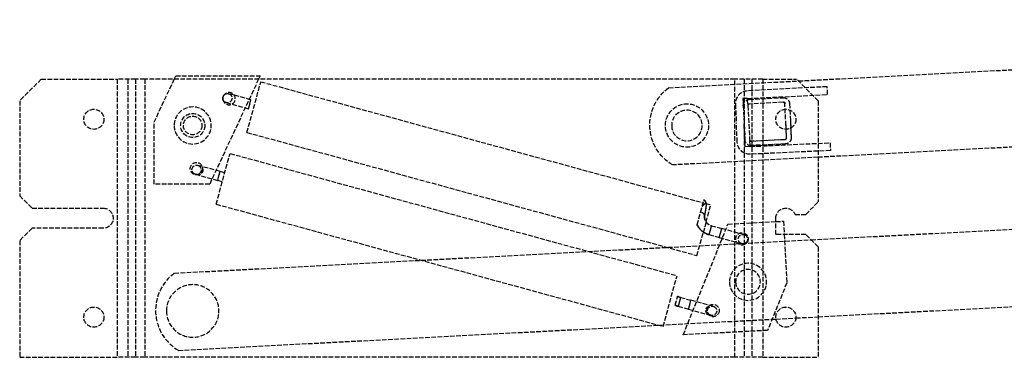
# Model space of a CAD drawing. Header units: millimetres. Extents: x -637 to 0, y -116 to 0.
# Tile 1 of 2: x -637 to -319, y -116 to -7. Entities that reach past the tile are written whole.
import ezdxf

# ---------------------------------------------------------------- set-up
doc = ezdxf.new("R2010")
doc.units = ezdxf.units.MM
doc.header["$LTSCALE"] = 10
doc.linetypes.add('ALLCAD_Strich', pattern=[0.2, 0.15, -0.05])
doc.layers.add('BESCH_KONT_sich_schn_seit_2d', color=160, linetype='Continuous')

msp = doc.modelspace()

# ---------------------------------------------------------------- linework, layer by layer
at = {"layer": 'BESCH_KONT_sich_schn_seit_2d', "linetype": 'ALLCAD_Strich', "extrusion": (-1.09476e-47, 1, -2.22045e-16)}
for p, q in [((-385.33, -27.05), (-7.35, -7.24)), ((-587.4, -26.46), (-586.92, -25.43)), ((-586.92, -25.43), (-559.6, -25.43)), ((-559.6, -25.43), (-560.08, -26.46)), ((-630.42, -26.46), (-637.42, -33.46)), ((-630.42, -26.46), (-605.92, -26.46)), ((-599.92, -26.46), (-605.92, -26.46)), ((-605.92, -26.46), (-605.92, -116.46)), ((-602.42, -26.46), (-602.42, -116.46)), ((-599.92, -26.46), (-599.92, -116.46)), ((-596.92, -26.46), (-599.92, -26.46)), ((-405.92, -26.46), (-596.92, -26.46)), ((-596.92, -26.46), (-596.92, -116.46)), ((-593.92, -40.43), (-587.4, -26.46)), ((-560.08, -26.46), (-575.92, -60.43)), ((-563.85, -43.72), (-559.37, -27.32)), ((-559.37, -27.32), (-416.17, -66.46)), ((-427.36, -29.25), (-385.33, -27.05)), ((-402.92, -26.46), (-405.92, -26.46)), ((-405.92, -116.46), (-405.92, -26.46)), ((-396.92, -26.46), (-402.92, -26.46)), ((-402.92, -26.46), (-402.92, -116.46)), ((-400.42, -26.46), (-400.42, -116.46)), ((-396.92, -26.46), (-385.92, -26.46)), ((-396.92, -26.46), (-396.92, -116.46)), ((-378.92, -33.46), (-385.92, -26.46)), ((-562.56, -33.15), (-569.8, -31.17)), ((-376.02, -28.91), (-401.88, -30.27)), ((-401.75, -32.77), (-375.89, -31.41)), ((-375.89, -31.41), (-376.02, -28.91)), ((-637.42, -33.46), (-637.42, -64.21)), ((-570.59, -34.07), (-563.36, -36.04)), ((-563.36, -36.04), (-562.96, -34.6)), ((-562.96, -34.6), (-562.56, -33.15)), ((-405.76, -34.58), (-405.44, -40.72)), ((-403.35, -32.77), (-403.23, -35.15)), ((-401.85, -32.77), (-403.35, -32.77)), ((-401.76, -34.57), (-401.83, -33.13)), ((-401.76, -34.57), (-401.26, -34.54)), ((-401.33, -33.04), (-390.35, -32.47)), ((-401.33, -33.04), (-390.35, -32.47)), ((-390.27, -33.97), (-401.26, -34.54)), ((-390.27, -33.97), (-401.26, -34.54)), ((-390.27, -33.97), (-389.77, -33.94)), ((-389.77, -33.94), (-389.75, -34.44)), ((-389.17, -45.43), (-389.75, -34.44)), ((-389.17, -45.43), (-389.75, -34.44)), ((-388.25, -34.36), (-387.67, -45.35)), ((-388.25, -34.36), (-387.67, -45.35)), ((-6.05, -32.21), (-378.92, -51.75)), ((-378.92, -33.46), (-378.92, -66.21)), ((-403.23, -35.15), (-402.65, -46.13)), ((-403.23, -35.15), (-402.65, -46.13)), ((-401.73, -35.07), (-401.15, -46.05)), ((-401.73, -35.07), (-401.15, -46.05)), ((-593.92, -60.43), (-593.92, -40.43)), ((-405.15, -46.86), (-405.44, -40.72)), ((-402.58, -48.42), (-402.94, -40.6)), ((-389.18, -45.92), (-389.46, -39.93)), ((-387.96, -39.85), (-387.7, -45.35)), ((-563.85, -43.72), (-418.19, -83.53)), ((-401.17, -46.48), (-389.18, -45.92)), ((-401.17, -46.48), (-401.1, -47.91)), ((-400.98, -48.27), (-375.11, -47.06)), ((-400.63, -46.53), (-389.64, -45.95)), ((-400.63, -46.53), (-389.64, -45.95)), ((-389.61, -47.44), (-400.6, -47.95)), ((-400.55, -48.02), (-389.56, -47.45)), ((-400.55, -48.02), (-389.56, -47.45)), ((-375.11, -47.06), (-374.99, -49.56)), ((-573.82, -66.91), (-569.33, -50.51)), ((-569.33, -50.51), (-424.64, -90.06)), ((-401.08, -48.27), (-402.58, -48.42)), ((-374.99, -49.56), (-400.87, -50.77)), ((-378.92, -51.75), (-426.05, -54.22)), ((-580.56, -57.26), (-573.32, -59.24)), ((-572.53, -56.34), (-579.77, -54.37)), ((-572.93, -57.79), (-572.53, -56.34)), ((-571.04, -56.75), (-572.53, -56.34)), ((-575.92, -60.43), (-593.92, -60.43)), ((-573.32, -59.24), (-572.93, -57.79)), ((-571.83, -59.65), (-573.32, -59.24)), ((-637.42, -64.21), (-633.42, -68.21)), ((-573.82, -66.91), (-429.12, -106.46)), ((-415.38, -66.67), (-413.71, -67.13)), ((-382.92, -70.21), (-378.92, -66.21)), ((-633.42, -68.21), (-610.42, -68.21)), ((-415.25, -72.77), (-413.71, -67.13)), ((-381.18, -78.45), (-167.35, -67.24)), ((-408.15, -73.38), (-392.67, -72.57)), ((-392.67, -76.71), (-392.67, -71.46)), ((-392.67, -72.57), (-390.18, -72.44)), ((-390.18, -72.44), (-389.95, -76.71)), ((-386.42, -70.21), (-382.92, -70.21)), ((-633.42, -74.71), (-637.42, -78.71)), ((-610.42, -74.71), (-633.42, -74.71)), ((-422.62, -109.19), (-408.15, -73.38)), ((-418.19, -83.53), (-416.12, -75.94)), ((-413.53, -73.88), (-410.15, -74.81)), ((-410.95, -77.7), (-410.55, -76.25)), ((-410.55, -76.25), (-410.15, -74.81)), ((-402.92, -76.78), (-410.15, -74.81)), ((-637.42, -78.71), (-637.42, -116.46)), ((-587.36, -89.25), (-381.18, -78.45)), ((-414.32, -76.78), (-410.95, -77.7)), ((-410.95, -77.7), (-403.71, -79.68)), ((-382.92, -76.71), (-392.67, -76.71)), ((-389.95, -76.71), (-389.13, -92.41)), ((-378.92, -80.71), (-382.92, -76.71)), ((-378.92, -80.71), (-378.92, -116.46)), ((-429.12, -106.46), (-424.64, -90.06)), ((-389.13, -92.41), (-395.34, -107.76)), ((-378.92, -103.36), (-166.05, -92.21)), ((-423.5, -97.08), (-420.12, -98)), ((-420.52, -99.45), (-420.12, -98)), ((-412.89, -99.98), (-420.12, -98)), ((-424.29, -99.97), (-420.91, -100.89)), ((-420.91, -100.89), (-420.52, -99.45)), ((-420.91, -100.89), (-413.68, -102.87)), ((-586.05, -114.22), (-392.61, -104.08)), ((-392.61, -104.08), (-386.18, -103.74)), ((-386.18, -103.74), (-378.92, -103.36)), ((-395.34, -107.76), (-422.62, -109.19)), ((-637.42, -116.46), (-605.92, -116.46)), ((-599.92, -116.46), (-605.92, -116.46)), ((-596.92, -116.46), (-599.92, -116.46)), ((-405.92, -116.46), (-596.92, -116.46)), ((-402.92, -116.46), (-405.92, -116.46)), ((-396.92, -116.46), (-402.92, -116.46)), ((-396.92, -116.46), (-378.92, -116.46)), ((-378.92, -116.45), (-378.92, -116.45)), ((-378.92, -116.45), (-378.92, -116.45)), ((-378.92, -116.45), (-378.92, -116.46)), ((-378.92, -116.45), (-378.92, -116.45)), ((-378.92, -116.45), (-378.92, -116.45)), ((-378.92, -116.45), (-378.92, -116.45)), ((-378.92, -116.45), (-378.92, -116.45)), ((-378.92, -116.45), (-378.92, -116.45)), ((-378.92, -116.45), (-378.92, -116.45)), ((-378.92, -116.45), (-378.92, -116.45)), ((-378.92, -116.45), (-378.92, -116.45)), ((-378.92, -116.45), (-378.92, -116.45)), ((-378.92, -116.45), (-378.92, -116.45)), ((-378.92, -116.45), (-378.92, -116.45)), ((-378.92, -116.45), (-378.92, -116.45)), ((-378.92, -116.46), (-378.92, -116.46)), ((-378.92, -116.46), (-378.92, -116.46)), ((-378.92, -116.46), (-378.92, -116.46))]:
    msp.add_line(p, q, dxfattribs=at)
at = {"layer": 'BESCH_KONT_sich_schn_seit_2d', "linetype": 'ALLCAD_Strich'}
for centre, radius in [((-421.42, -41.46), 7), ((-613.42, -39.46), 3.25), ((-581.42, -41.46), 3.9), ((-389.42, -39.46), 3.25), ((-581.42, -41.46), 3), ((-580.21, -55.43), 2), ((-403.61, -78.15), 2), ((-613.42, -103.46), 3.25), ((-412.97, -101.33), 2), ((-389.42, -103.46), 3.25)]:
    msp.add_circle(centre, radius, dxfattribs=at)
at = {"layer": 'BESCH_KONT_sich_schn_seit_2d', "linetype": 'ALLCAD_Strich', "extrusion": (-2.22045e-16, -2.22045e-16, -1)}
for centre, radius in [((581.42, -41.46), 6), ((421.42, -41.46), 4.95), ((401.67, -92.04), 6), ((401.67, -92.04), 4), ((581.42, -101.46), 8.5)]:
    msp.add_circle(centre, radius, dxfattribs=at)
at = {"layer": 'BESCH_KONT_sich_schn_seit_2d', "linetype": 'ALLCAD_Strich'}
for centre, radius, start, end in [((-569.64, -32.77), 2, 186.8068, 142.6205), ((-401.67, -34.36), 4.1, 93, 183), ((-401.23, -35.04), 0.5, 93, 183), ((-401.23, -35.04), 0.5, 93, 183), ((-390.24, -34.47), 0.5, 3, 93), ((-390.24, -34.47), 0.5, 3, 93), ((-400.65, -46.03), 0.5, 183, 273), ((-400.65, -46.03), 0.5, 183, 273), ((-389.67, -45.45), 0.5, 273, 3), ((-389.67, -45.45), 0.5, 273, 3), ((-401.06, -46.67), 1.6, 269.0804, 272.6638), ((-578.43, -101.3), 15, 126.5573, 239.4427)]:
    msp.add_arc(centre, radius, start, end, dxfattribs=at)
at = {"layer": 'BESCH_KONT_sich_schn_seit_2d', "linetype": 'ALLCAD_Strich', "extrusion": (-2.22045e-16, -2.22045e-16, -1)}
for centre, radius, start, end in [((570.19, -32.62), 1.5, 48.753, 105.2864), ((570.19, -32.62), 1.5, 105.2864, 285.2864), ((418.43, -41.3), 15, 300.5573, 53.4427), ((570.19, -32.62), 1.5, 285.2864, 341.8197), ((401.23, -35.04), 2, 357, 87), ((401.23, -35.04), 2, 357, 87), ((401.67, -34.36), 1.6, 83.4167, 87), ((390.24, -34.47), 2, 87, 177), ((390.24, -34.47), 2, 87, 177), ((401.06, -46.67), 4.1, 267.3362, 357.3362), ((400.65, -46.03), 2, 267, 357), ((400.65, -46.03), 2, 267, 357), ((389.7, -45.44), 2, 177.3362, 267.3362), ((389.67, -45.45), 2, 177, 267), ((389.67, -45.45), 2, 177, 267), ((400.69, -45.95), 2, 267.3362, 281.8137), ((580.16, -55.81), 1.5, 285.2864, 105.2864), ((580.16, -55.81), 1.5, 105.2864, 285.2864), ((610.42, -71.46), 3.25, 90, 270), ((389.42, -71.46), 3.25, 0, 157.3801), ((403.32, -78.23), 1.5, 285.2864, 105.2864), ((403.32, -78.23), 1.5, 105.2864, 285.2864), ((413.28, -101.42), 1.5, 285.2864, 105.2864), ((413.28, -101.42), 1.5, 105.2864, 285.2864)]:
    msp.add_arc(centre, radius, start, end, dxfattribs=at)
at = {"layer": 'BESCH_KONT_sich_schn_seit_2d', "linetype": 'ALLCAD_Strich'}
for centre, major_axis, ratio, start_param, end_param in [((-416.79, -66.77), (0.4, 1.45), 0.997589, -1.297058, -0.352152), ((-417.21, -70.31), (1.47, -0.28), 0.528523, -0.043251, 1.535535), ((-417.21, -70.31), (1.47, -0.28), 0.528523, -0.197376, -0.043251)]:
    msp.add_ellipse(centre, major_axis=major_axis, ratio=ratio, start_param=start_param, end_param=end_param, dxfattribs=at)
for points, knots in [([(-571.23, -31.56), (-571.28, -31.6), (-571.33, -31.65), (-571.48, -31.85), (-571.58, -32.05), (-571.63, -32.23), (-571.68, -32.41), (-571.69, -32.63), (-571.66, -32.87), (-571.65, -32.94), (-571.63, -33.01)], [0.8150677, 0.8150677, 0.8150677, 0.8150677, 0.834093, 0.834093, 0.8895983, 0.8895983, 0.8895983, 0.9451297, 0.9451297, 0.9641301, 0.9641301, 0.9641301, 0.9641301]), ([(-571.63, -33.01), (-571.63, -33.01), (-571.63, -33.01), (-571.64, -32.96), (-571.64, -32.89), (-571.65, -32.74), (-571.64, -32.66), (-571.63, -32.49), (-571.61, -32.41), (-571.57, -32.24), (-571.55, -32.15), (-571.49, -31.98), (-571.45, -31.9), (-571.37, -31.76), (-571.33, -31.69), (-571.27, -31.6), (-571.25, -31.58), (-571.23, -31.56)], [0.1947804, 0.1947804, 0.1947804, 0.1947804, 0.1948938, 0.1948938, 0.2356817, 0.2356817, 0.2666641, 0.2666641, 0.2949783, 0.2949783, 0.3236706, 0.3236706, 0.3544999, 0.3544999, 0.3892928, 0.3892928, 0.4121856, 0.4121856, 0.4121856, 0.4121856]), ([(-578.21, -55.54), (-578.19, -55.62), (-578.17, -55.7), (-578.13, -55.96), (-578.14, -56.18), (-578.24, -56.53), (-578.34, -56.72), (-578.57, -57.01), (-578.74, -57.15), (-579.08, -57.33), (-579.31, -57.4), (-579.65, -57.44), (-579.81, -57.43), (-579.96, -57.41)], [0.2458546, 0.2458546, 0.2458546, 0.2458546, 0.2698348, 0.2698348, 0.3239043, 0.3239043, 0.3779738, 0.3779738, 0.43474, 0.43474, 0.4940494, 0.4940494, 0.5364587, 0.5364587, 0.5364587, 0.5364587]), ([(-417.01, -69.54), (-416.96, -69.35), (-416.91, -69.16), (-416.8, -68.79), (-416.76, -68.61), (-416.61, -68.09), (-416.53, -67.77), (-416.29, -66.89), (-416.16, -66.43), (-415.97, -65.73), (-415.92, -65.55), (-415.92, -65.55)], [-9.133115, -9.133115, -9.133115, -9.133115, -8.417278, -8.417278, -7.701463, -7.701463, -6.269597, -6.269597, -3.405009, -3.405009, -0.221841, -0.221841, -0.221841, -0.221841]), ([(-416.5, -67.67), (-416.44, -67.61), (-416.38, -67.54), (-416.04, -67.15), (-415.83, -66.91), (-415.47, -66.64), (-415.35, -66.63), (-415.29, -66.76)], [1.182457, 1.182457, 1.182457, 1.182457, 1.480384, 1.480384, 2.96446, 2.96446, 4.620593, 4.620593, 4.620593, 4.620593]), ([(-415.92, -65.55), (-415.78, -65.65), (-415.65, -65.77), (-415.46, -66.03), (-415.39, -66.17), (-415.3, -66.41), (-415.27, -66.52), (-415.24, -66.74), (-415.23, -66.83), (-415.22, -67.13), (-415.23, -67.3), (-415.29, -67.97), (-415.37, -68.55), (-415.56, -69.67), (-415.65, -70.11), (-415.73, -70.59)], [0, 0, 0, 0, 0.556561, 0.556561, 1.100588, 1.100588, 1.617552, 1.617552, 2.244446, 2.244446, 3.582986, 3.582986, 6.604868, 6.604868, 8.310013, 8.310013, 8.310013, 8.310013]), ([(-415.29, -66.76), (-415.25, -66.85), (-415.24, -66.99), (-415.24, -67.38), (-415.27, -67.64), (-415.31, -67.94)], [0, 0, 0, 0, 1.78806, 1.78806, 3.570932, 3.570932, 3.570932, 3.570932]), ([(-418.12, -73.62), (-418.12, -73.6), (-418.11, -73.57), (-418.09, -73.49), (-418.07, -73.43), (-418.03, -73.26), (-417.99, -73.12), (-417.88, -72.74), (-417.82, -72.49), (-417.64, -71.85), (-417.52, -71.41), (-417.25, -70.41), (-417.12, -69.96), (-417.01, -69.54)], [-7.188668, -7.188668, -7.188668, -7.188668, -6.556993, -6.556993, -5.862976, -5.862976, -4.682772, -4.682772, -3.266363, -3.266363, -1.505044, -1.505044, -0.00008, -0.00008, -0.00008, -0.00008]), ([(-415.31, -67.94), (-415.35, -68.29), (-415.42, -68.7), (-415.59, -69.64), (-415.68, -70.16), (-415.79, -70.74)], [0.00001, 0.00001, 0.00001, 0.00001, 2.029897, 2.029897, 4.082008, 4.082008, 4.082008, 4.082008]), ([(-415.31, -67.94), (-415.31, -67.95), (-415.31, -67.97), (-415.31, -67.98), (-415.31, -67.99), (-415.31, -68), (-415.32, -68.01), (-415.32, -68.04), (-415.32, -68.07), (-415.32, -68.1), (-415.33, -68.12), (-415.33, -68.15), (-415.34, -68.18), (-415.34, -68.19), (-415.34, -68.21), (-415.34, -68.22), (-415.34, -68.24), (-415.35, -68.26), (-415.35, -68.27), (-415.35, -68.31), (-415.36, -68.34), (-415.36, -68.37), (-415.37, -68.4), (-415.37, -68.43), (-415.37, -68.47), (-415.38, -68.47), (-415.38, -68.48), (-415.38, -68.49), (-415.38, -68.51), (-415.39, -68.54), (-415.39, -68.57), (-415.39, -68.6), (-415.4, -68.64), (-415.41, -68.67), (-415.41, -68.71), (-415.42, -68.75), (-415.42, -68.78), (-415.43, -68.82), (-415.43, -68.86), (-415.44, -68.9), (-415.45, -68.93), (-415.45, -68.97), (-415.46, -69.01), (-415.46, -69.04), (-415.47, -69.07), (-415.47, -69.11), (-415.47, -69.11), (-415.48, -69.12), (-415.48, -69.13), (-415.48, -69.17), (-415.49, -69.21), (-415.5, -69.25), (-415.5, -69.29), (-415.51, -69.33), (-415.52, -69.38), (-415.52, -69.4), (-415.53, -69.43), (-415.53, -69.45), (-415.53, -69.47), (-415.54, -69.49), (-415.54, -69.5), (-415.55, -69.55), (-415.56, -69.59), (-415.56, -69.63), (-415.57, -69.68), (-415.58, -69.72), (-415.59, -69.77), (-415.59, -69.79), (-415.59, -69.8), (-415.6, -69.82), (-415.6, -69.85), (-415.61, -69.88), (-415.61, -69.9), (-415.62, -69.95), (-415.63, -70), (-415.64, -70.04), (-415.64, -70.09), (-415.65, -70.14), (-415.66, -70.18), (-415.66, -70.19), (-415.66, -70.2), (-415.67, -70.21), (-415.67, -70.25), (-415.68, -70.29), (-415.69, -70.33), (-415.7, -70.38), (-415.71, -70.43), (-415.71, -70.47), (-415.72, -70.52), (-415.73, -70.57), (-415.74, -70.62)], [0.4548251, 0.4548251, 0.4548251, 0.4548251, 0.4666714, 0.4666714, 0.4666714, 0.4761905, 0.4761905, 0.4761905, 0.5, 0.5, 0.5, 0.5238095, 0.5238095, 0.5238095, 0.5333286, 0.5333286, 0.5333286, 0.547619, 0.547619, 0.547619, 0.5714286, 0.5714286, 0.5714286, 0.5952381, 0.5952381, 0.5952381, 0.5999863, 0.5999863, 0.5999863, 0.6190476, 0.6190476, 0.6190476, 0.6428571, 0.6428571, 0.6428571, 0.6666667, 0.6666667, 0.6666667, 0.6904762, 0.6904762, 0.6904762, 0.7142857, 0.7142857, 0.7142857, 0.7333073, 0.7333073, 0.7333073, 0.7380952, 0.7380952, 0.7380952, 0.7619048, 0.7619048, 0.7619048, 0.7857143, 0.7857143, 0.7857143, 0.7999727, 0.7999727, 0.7999727, 0.8095238, 0.8095238, 0.8095238, 0.8333333, 0.8333333, 0.8333333, 0.8571429, 0.8571429, 0.8571429, 0.8666425, 0.8666425, 0.8666425, 0.8809524, 0.8809524, 0.8809524, 0.9047619, 0.9047619, 0.9047619, 0.9285714, 0.9285714, 0.9285714, 0.9333178, 0.9333178, 0.9333178, 0.952381, 0.952381, 0.952381, 0.9761905, 0.9761905, 0.9761905, 1, 1, 1, 1]), ([(-415.25, -72.77), (-415.25, -72.79), (-415.26, -72.81), (-415.29, -72.92), (-415.32, -73.03), (-415.4, -73.33), (-415.46, -73.52), (-415.57, -73.96), (-415.64, -74.2), (-415.77, -74.67), (-415.83, -74.89), (-415.93, -75.27), (-415.98, -75.44), (-416.05, -75.69), (-416.07, -75.78), (-416.1, -75.9), (-416.11, -75.93), (-416.12, -75.94)], [0.316084, 0.316084, 0.316084, 0.316084, 0.462995, 0.462995, 0.982788, 0.982788, 1.660463, 1.660463, 2.412119, 2.412119, 3.101138, 3.101138, 3.730221, 3.730221, 4.254698, 4.254698, 4.673453, 4.673453, 4.673453, 4.673453]), ([(-415.79, -70.74), (-415.85, -71.03), (-415.84, -71.34), (-415.7, -71.98), (-415.56, -72.31), (-415.33, -72.66), (-415.29, -72.72), (-415.25, -72.77)], [0.000043, 0.000043, 0.000043, 0.000043, 1.038023, 1.038023, 2.135858, 2.135858, 2.344132, 2.344132, 2.344132, 2.344132]), ([(-415.73, -70.59), (-415.76, -70.75), (-415.78, -70.94), (-415.75, -71.35), (-415.71, -71.57), (-415.58, -72.03), (-415.47, -72.27), (-415.2, -72.74), (-415.02, -72.97), (-414.59, -73.37), (-414.33, -73.55), (-413.89, -73.77), (-413.71, -73.83), (-413.53, -73.88)], [0, 0, 0, 0, 0.731619, 0.731619, 1.472905, 1.472905, 2.271101, 2.271101, 3.127058, 3.127058, 4.043436, 4.043436, 4.606204, 4.606204, 4.606204, 4.606204]), ([(-415.74, -70.62), (-415.75, -70.65), (-415.75, -70.67), (-415.75, -70.7), (-415.76, -70.72), (-415.76, -70.75), (-415.76, -70.77), (-415.77, -70.78), (-415.77, -70.79), (-415.77, -70.8), (-415.77, -70.81), (-415.77, -70.83), (-415.77, -70.85), (-415.77, -70.87), (-415.78, -70.9), (-415.78, -70.92), (-415.78, -70.94), (-415.78, -70.96), (-415.78, -70.98), (-415.78, -70.99), (-415.78, -70.99), (-415.78, -71), (-415.78, -71.02), (-415.78, -71.05), (-415.78, -71.08), (-415.78, -71.1), (-415.78, -71.13), (-415.78, -71.15), (-415.78, -71.16), (-415.78, -71.16), (-415.78, -71.17), (-415.77, -71.19), (-415.77, -71.21), (-415.77, -71.23), (-415.77, -71.26), (-415.77, -71.29), (-415.76, -71.31), (-415.76, -71.33), (-415.76, -71.34), (-415.76, -71.35), (-415.76, -71.37), (-415.76, -71.38), (-415.75, -71.39), (-415.75, -71.42), (-415.75, -71.45), (-415.74, -71.47), (-415.74, -71.5), (-415.73, -71.53), (-415.73, -71.55), (-415.72, -71.58), (-415.71, -71.61), (-415.71, -71.63), (-415.7, -71.66), (-415.69, -71.69), (-415.69, -71.72), (-415.69, -71.72), (-415.68, -71.73), (-415.68, -71.74), (-415.68, -71.76), (-415.67, -71.78), (-415.66, -71.8), (-415.66, -71.82), (-415.65, -71.85), (-415.64, -71.88), (-415.63, -71.9), (-415.63, -71.92), (-415.62, -71.94), (-415.62, -71.95), (-415.61, -71.95), (-415.61, -71.96), (-415.6, -71.99), (-415.59, -72.01), (-415.58, -72.04), (-415.57, -72.07), (-415.56, -72.09), (-415.55, -72.12), (-415.54, -72.12), (-415.54, -72.13), (-415.54, -72.13), (-415.53, -72.16), (-415.52, -72.18), (-415.51, -72.2), (-415.5, -72.23), (-415.49, -72.25), (-415.47, -72.28), (-415.46, -72.3), (-415.46, -72.31), (-415.45, -72.33), (-415.44, -72.34), (-415.44, -72.35), (-415.43, -72.36), (-415.42, -72.38), (-415.4, -72.41), (-415.39, -72.43), (-415.37, -72.46), (-415.36, -72.49), (-415.34, -72.51), (-415.34, -72.51), (-415.34, -72.52), (-415.34, -72.52), (-415.32, -72.54), (-415.31, -72.56), (-415.3, -72.59), (-415.28, -72.61), (-415.26, -72.64), (-415.25, -72.66), (-415.24, -72.68), (-415.23, -72.69), (-415.21, -72.7), (-415.21, -72.71), (-415.2, -72.72), (-415.19, -72.73), (-415.18, -72.76), (-415.16, -72.78), (-415.14, -72.81), (-415.12, -72.83), (-415.1, -72.85), (-415.08, -72.88), (-415.08, -72.88), (-415.08, -72.88), (-415.08, -72.88), (-415.06, -72.9), (-415.04, -72.92), (-415.02, -72.94), (-415, -72.97), (-414.98, -72.99), (-414.96, -73.01), (-414.95, -73.03), (-414.94, -73.04), (-414.92, -73.05), (-414.92, -73.06), (-414.91, -73.07), (-414.9, -73.08), (-414.88, -73.1), (-414.86, -73.12), (-414.84, -73.14), (-414.81, -73.16), (-414.79, -73.18), (-414.77, -73.2), (-414.77, -73.21), (-414.76, -73.21), (-414.76, -73.21), (-414.74, -73.23), (-414.72, -73.25), (-414.7, -73.26), (-414.68, -73.28), (-414.66, -73.3), (-414.63, -73.32), (-414.61, -73.33), (-414.6, -73.35), (-414.58, -73.36), (-414.57, -73.37), (-414.57, -73.37), (-414.56, -73.37), (-414.54, -73.39), (-414.51, -73.41), (-414.49, -73.43), (-414.47, -73.44), (-414.44, -73.46), (-414.42, -73.48), (-414.41, -73.48), (-414.4, -73.49), (-414.39, -73.5), (-414.37, -73.51), (-414.36, -73.52), (-414.34, -73.53), (-414.32, -73.54), (-414.29, -73.56), (-414.26, -73.57), (-414.24, -73.59), (-414.21, -73.6), (-414.19, -73.62), (-414.16, -73.63), (-414.13, -73.65), (-414.11, -73.66), (-414.08, -73.67), (-414.06, -73.69), (-414.03, -73.7), (-414.01, -73.71), (-413.99, -73.72), (-413.97, -73.72), (-413.96, -73.73), (-413.96, -73.73), (-413.95, -73.74), (-413.92, -73.75), (-413.89, -73.76), (-413.87, -73.77), (-413.84, -73.78), (-413.81, -73.79), (-413.78, -73.8), (-413.77, -73.81), (-413.76, -73.81), (-413.75, -73.81), (-413.74, -73.82), (-413.72, -73.83), (-413.7, -73.83), (-413.67, -73.84), (-413.64, -73.85), (-413.62, -73.86), (-413.59, -73.87), (-413.56, -73.88), (-413.53, -73.88)], [0.00001, 0.00001, 0.00001, 0.00001, 0.02, 0.02, 0.02, 0.04, 0.04, 0.04, 0.0475519, 0.0475519, 0.0475519, 0.06, 0.06, 0.06, 0.08, 0.08, 0.08, 0.0950545, 0.0950545, 0.0950545, 0.1, 0.1, 0.1, 0.12, 0.12, 0.12, 0.14, 0.14, 0.14, 0.1426682, 0.1426682, 0.1426682, 0.16, 0.16, 0.16, 0.18, 0.18, 0.18, 0.1903921, 0.1903921, 0.1903921, 0.2, 0.2, 0.2, 0.22, 0.22, 0.22, 0.24, 0.24, 0.24, 0.26, 0.26, 0.26, 0.28, 0.28, 0.28, 0.286574, 0.286574, 0.286574, 0.3, 0.3, 0.3, 0.32, 0.32, 0.32, 0.3350308, 0.3350308, 0.3350308, 0.34, 0.34, 0.34, 0.36, 0.36, 0.36, 0.38, 0.38, 0.38, 0.3837503, 0.3837503, 0.3837503, 0.4, 0.4, 0.4, 0.42, 0.42, 0.42, 0.4327766, 0.4327766, 0.4327766, 0.44, 0.44, 0.44, 0.46, 0.46, 0.46, 0.48, 0.48, 0.48, 0.4821796, 0.4821796, 0.4821796, 0.5, 0.5, 0.5, 0.52, 0.52, 0.52, 0.5319897, 0.5319897, 0.5319897, 0.54, 0.54, 0.54, 0.56, 0.56, 0.56, 0.58, 0.58, 0.58, 0.5822437, 0.5822437, 0.5822437, 0.6, 0.6, 0.6, 0.62, 0.62, 0.62, 0.632978, 0.632978, 0.632978, 0.64, 0.64, 0.64, 0.66, 0.66, 0.66, 0.68, 0.68, 0.68, 0.6842162, 0.6842162, 0.6842162, 0.7, 0.7, 0.7, 0.72, 0.72, 0.72, 0.7359661, 0.7359661, 0.7359661, 0.74, 0.74, 0.74, 0.76, 0.76, 0.76, 0.78, 0.78, 0.78, 0.7881869, 0.7881869, 0.7881869, 0.8, 0.8, 0.8, 0.82, 0.82, 0.82, 0.84, 0.84, 0.84, 0.86, 0.86, 0.86, 0.88, 0.88, 0.88, 0.8938127, 0.8938127, 0.8938127, 0.9, 0.9, 0.9, 0.92, 0.92, 0.92, 0.94, 0.94, 0.94, 0.9469809, 0.9469809, 0.9469809, 0.96, 0.96, 0.96, 0.98, 0.98, 0.98, 1, 1, 1, 1]), ([(-416.12, -75.94), (-416.22, -75.87), (-416.31, -75.8), (-417.02, -75.26), (-417.53, -74.68), (-418, -73.9), (-418.07, -73.77), (-418.13, -73.64)], [2.001238, 2.001238, 2.001238, 2.001238, 2.366026, 2.366026, 4.685979, 4.685979, 5.124616, 5.124616, 5.124616, 5.124616]), ([(-414.32, -76.78), (-414.95, -76.61), (-415.56, -76.33), (-416.63, -75.6), (-417.12, -75.14), (-417.75, -74.32), (-417.96, -73.99), (-418.13, -73.64)], [0, 0, 0, 0, 1.950964, 1.950964, 3.900665, 3.900665, 5.068753, 5.068753, 5.068753, 5.068753]), ([(-418.12, -73.62), (-418.1, -73.66), (-418.08, -73.7), (-418.06, -73.75), (-418.04, -73.79), (-418.02, -73.83), (-417.99, -73.87), (-417.97, -73.92), (-417.95, -73.96), (-417.92, -74), (-417.9, -74.04), (-417.87, -74.08), (-417.85, -74.13), (-417.82, -74.17), (-417.8, -74.21), (-417.77, -74.25), (-417.74, -74.29), (-417.71, -74.33), (-417.69, -74.37), (-417.68, -74.38), (-417.68, -74.38), (-417.68, -74.38), (-417.65, -74.42), (-417.63, -74.46), (-417.6, -74.49), (-417.57, -74.53), (-417.54, -74.57), (-417.51, -74.61), (-417.48, -74.65), (-417.45, -74.69), (-417.42, -74.73), (-417.42, -74.74), (-417.41, -74.75), (-417.41, -74.75), (-417.38, -74.79), (-417.35, -74.82), (-417.33, -74.85), (-417.3, -74.89), (-417.26, -74.92), (-417.23, -74.96), (-417.2, -75), (-417.16, -75.04), (-417.13, -75.07), (-417.12, -75.08), (-417.11, -75.09), (-417.1, -75.1), (-417.08, -75.13), (-417.05, -75.16), (-417.03, -75.18), (-416.99, -75.22), (-416.96, -75.25), (-416.92, -75.29), (-416.88, -75.32), (-416.85, -75.36), (-416.81, -75.39), (-416.8, -75.41), (-416.78, -75.42), (-416.77, -75.43), (-416.75, -75.45), (-416.72, -75.47), (-416.7, -75.49), (-416.66, -75.53), (-416.62, -75.56), (-416.58, -75.59), (-416.55, -75.63), (-416.51, -75.66), (-416.47, -75.69), (-416.45, -75.7), (-416.43, -75.72), (-416.41, -75.73), (-416.39, -75.75), (-416.37, -75.77), (-416.35, -75.78), (-416.31, -75.81), (-416.27, -75.84), (-416.23, -75.87), (-416.18, -75.9), (-416.14, -75.93), (-416.1, -75.96), (-416.08, -75.97), (-416.05, -75.99), (-416.03, -76.01), (-416.01, -76.02), (-415.99, -76.03), (-415.97, -76.04), (-415.93, -76.07), (-415.89, -76.1), (-415.85, -76.12), (-415.8, -76.15), (-415.76, -76.17), (-415.72, -76.2), (-415.69, -76.22), (-415.66, -76.23), (-415.63, -76.25), (-415.61, -76.26), (-415.6, -76.26), (-415.58, -76.27), (-415.54, -76.3), (-415.49, -76.32), (-415.45, -76.34), (-415.4, -76.37), (-415.36, -76.39), (-415.31, -76.41), (-415.28, -76.43), (-415.24, -76.44), (-415.21, -76.46), (-415.2, -76.46), (-415.19, -76.47), (-415.18, -76.47), (-415.13, -76.49), (-415.08, -76.51), (-415.04, -76.53), (-414.99, -76.55), (-414.94, -76.57), (-414.9, -76.59), (-414.85, -76.6), (-414.81, -76.62), (-414.77, -76.64), (-414.76, -76.64), (-414.76, -76.64), (-414.75, -76.64), (-414.71, -76.66), (-414.66, -76.67), (-414.61, -76.69), (-414.56, -76.71), (-414.52, -76.72), (-414.47, -76.74), (-414.42, -76.75), (-414.37, -76.76), (-414.32, -76.78)], [0.4607642, 0.4607642, 0.4607642, 0.4607642, 0.4761905, 0.4761905, 0.4761905, 0.4920635, 0.4920635, 0.4920635, 0.5079365, 0.5079365, 0.5079365, 0.5238095, 0.5238095, 0.5238095, 0.5396825, 0.5396825, 0.5396825, 0.5555556, 0.5555556, 0.5555556, 0.5570065, 0.5570065, 0.5570065, 0.5714286, 0.5714286, 0.5714286, 0.5873016, 0.5873016, 0.5873016, 0.6031746, 0.6031746, 0.6031746, 0.6061964, 0.6061964, 0.6061964, 0.6190476, 0.6190476, 0.6190476, 0.6349206, 0.6349206, 0.6349206, 0.6507937, 0.6507937, 0.6507937, 0.655268, 0.655268, 0.655268, 0.6666667, 0.6666667, 0.6666667, 0.6825397, 0.6825397, 0.6825397, 0.6984127, 0.6984127, 0.6984127, 0.7043056, 0.7043056, 0.7043056, 0.7142857, 0.7142857, 0.7142857, 0.7301587, 0.7301587, 0.7301587, 0.7460317, 0.7460317, 0.7460317, 0.7533814, 0.7533814, 0.7533814, 0.7619048, 0.7619048, 0.7619048, 0.7777778, 0.7777778, 0.7777778, 0.7936508, 0.7936508, 0.7936508, 0.8025435, 0.8025435, 0.8025435, 0.8095238, 0.8095238, 0.8095238, 0.8253968, 0.8253968, 0.8253968, 0.8412698, 0.8412698, 0.8412698, 0.8518113, 0.8518113, 0.8518113, 0.8571429, 0.8571429, 0.8571429, 0.8730159, 0.8730159, 0.8730159, 0.8888889, 0.8888889, 0.8888889, 0.9011804, 0.9011804, 0.9011804, 0.9047619, 0.9047619, 0.9047619, 0.9206349, 0.9206349, 0.9206349, 0.9365079, 0.9365079, 0.9365079, 0.9506113, 0.9506113, 0.9506113, 0.952381, 0.952381, 0.952381, 0.968254, 0.968254, 0.968254, 0.984127, 0.984127, 0.984127, 1, 1, 1, 1]), ([(-413.93, -75.33), (-413.93, -75.35), (-413.93, -75.36), (-413.94, -75.38), (-413.94, -75.4), (-413.95, -75.42), (-413.95, -75.43), (-413.96, -75.45), (-413.96, -75.47), (-413.97, -75.48), (-413.97, -75.5), (-413.98, -75.52), (-413.98, -75.54), (-413.99, -75.55), (-413.99, -75.57), (-414, -75.59), (-414, -75.6), (-414.01, -75.62), (-414.01, -75.64), (-414.01, -75.65), (-414.02, -75.67), (-414.02, -75.69), (-414.03, -75.7), (-414.03, -75.72), (-414.04, -75.74), (-414.04, -75.75), (-414.05, -75.77), (-414.05, -75.79), (-414.05, -75.8), (-414.06, -75.82), (-414.06, -75.84), (-414.07, -75.85), (-414.07, -75.87), (-414.08, -75.88), (-414.08, -75.9), (-414.09, -75.92), (-414.09, -75.93), (-414.09, -75.95), (-414.1, -75.96), (-414.1, -75.98), (-414.11, -75.99), (-414.11, -76.01), (-414.12, -76.02), (-414.12, -76.04), (-414.12, -76.05), (-414.13, -76.07), (-414.13, -76.08), (-414.14, -76.1), (-414.14, -76.11), (-414.14, -76.13), (-414.15, -76.14), (-414.15, -76.16), (-414.15, -76.17), (-414.16, -76.18), (-414.16, -76.2), (-414.17, -76.21), (-414.17, -76.22), (-414.17, -76.24), (-414.18, -76.25), (-414.18, -76.26), (-414.18, -76.28), (-414.19, -76.29), (-414.19, -76.3), (-414.2, -76.32), (-414.2, -76.33), (-414.2, -76.34), (-414.21, -76.35), (-414.21, -76.37), (-414.21, -76.38), (-414.22, -76.39), (-414.22, -76.4), (-414.22, -76.41), (-414.22, -76.42), (-414.23, -76.43), (-414.23, -76.45), (-414.23, -76.46), (-414.24, -76.47), (-414.24, -76.48), (-414.24, -76.49), (-414.24, -76.5), (-414.25, -76.51), (-414.25, -76.52), (-414.25, -76.53), (-414.26, -76.54), (-414.26, -76.55), (-414.26, -76.56), (-414.26, -76.57), (-414.27, -76.57), (-414.27, -76.58), (-414.27, -76.59), (-414.27, -76.6), (-414.27, -76.61), (-414.28, -76.62), (-414.28, -76.62), (-414.28, -76.63), (-414.28, -76.64), (-414.29, -76.65), (-414.29, -76.65), (-414.29, -76.66), (-414.29, -76.67), (-414.29, -76.67), (-414.29, -76.68), (-414.3, -76.69), (-414.3, -76.69), (-414.3, -76.7), (-414.3, -76.7), (-414.3, -76.71), (-414.3, -76.71), (-414.31, -76.72), (-414.31, -76.72), (-414.31, -76.73), (-414.31, -76.73), (-414.31, -76.74), (-414.31, -76.74), (-414.31, -76.74), (-414.31, -76.75), (-414.31, -76.75), (-414.31, -76.75), (-414.32, -76.76), (-414.32, -76.76), (-414.32, -76.76), (-414.32, -76.76), (-414.32, -76.77), (-414.32, -76.77), (-414.32, -76.77), (-414.32, -76.77), (-414.32, -76.77), (-414.32, -76.77), (-414.32, -76.78), (-414.32, -76.78), (-414.32, -76.78), (-414.32, -76.78), (-414.32, -76.78)], [0, 0, 0, 0, 0.022727, 0.022727, 0.022727, 0.045455, 0.045455, 0.045455, 0.068182, 0.068182, 0.068182, 0.090909, 0.090909, 0.090909, 0.113636, 0.113636, 0.113636, 0.136364, 0.136364, 0.136364, 0.159091, 0.159091, 0.159091, 0.181818, 0.181818, 0.181818, 0.204545, 0.204545, 0.204545, 0.227273, 0.227273, 0.227273, 0.25, 0.25, 0.25, 0.272727, 0.272727, 0.272727, 0.295455, 0.295455, 0.295455, 0.318182, 0.318182, 0.318182, 0.340909, 0.340909, 0.340909, 0.363636, 0.363636, 0.363636, 0.386364, 0.386364, 0.386364, 0.409091, 0.409091, 0.409091, 0.431818, 0.431818, 0.431818, 0.454545, 0.454545, 0.454545, 0.477273, 0.477273, 0.477273, 0.5, 0.5, 0.5, 0.522727, 0.522727, 0.522727, 0.545455, 0.545455, 0.545455, 0.568182, 0.568182, 0.568182, 0.590909, 0.590909, 0.590909, 0.613636, 0.613636, 0.613636, 0.636364, 0.636364, 0.636364, 0.659091, 0.659091, 0.659091, 0.681818, 0.681818, 0.681818, 0.704545, 0.704545, 0.704545, 0.727273, 0.727273, 0.727273, 0.75, 0.75, 0.75, 0.772727, 0.772727, 0.772727, 0.795455, 0.795455, 0.795455, 0.818182, 0.818182, 0.818182, 0.840909, 0.840909, 0.840909, 0.863636, 0.863636, 0.863636, 0.886364, 0.886364, 0.886364, 0.909091, 0.909091, 0.909091, 0.931818, 0.931818, 0.931818, 0.954545, 0.954545, 0.954545, 0.977273, 0.977273, 0.977273, 1, 1, 1, 1]), ([(-413.53, -73.88), (-413.53, -73.88), (-413.53, -73.88), (-413.53, -73.88), (-413.53, -73.88), (-413.53, -73.89), (-413.53, -73.89), (-413.53, -73.89), (-413.53, -73.89), (-413.53, -73.89), (-413.53, -73.89), (-413.53, -73.9), (-413.53, -73.9), (-413.53, -73.9), (-413.54, -73.9), (-413.54, -73.91), (-413.54, -73.91), (-413.54, -73.91), (-413.54, -73.92), (-413.54, -73.92), (-413.54, -73.92), (-413.54, -73.93), (-413.54, -73.93), (-413.54, -73.94), (-413.55, -73.94), (-413.55, -73.95), (-413.55, -73.95), (-413.55, -73.96), (-413.55, -73.96), (-413.55, -73.97), (-413.56, -73.97), (-413.56, -73.98), (-413.56, -73.99), (-413.56, -73.99), (-413.56, -74), (-413.56, -74.01), (-413.57, -74.01), (-413.57, -74.02), (-413.57, -74.03), (-413.57, -74.04), (-413.57, -74.04), (-413.58, -74.05), (-413.58, -74.06), (-413.58, -74.07), (-413.58, -74.08), (-413.59, -74.09), (-413.59, -74.09), (-413.59, -74.1), (-413.59, -74.11), (-413.6, -74.12), (-413.6, -74.13), (-413.6, -74.14), (-413.6, -74.15), (-413.61, -74.16), (-413.61, -74.17), (-413.61, -74.18), (-413.61, -74.19), (-413.62, -74.2), (-413.62, -74.21), (-413.62, -74.23), (-413.63, -74.24), (-413.63, -74.25), (-413.63, -74.26), (-413.64, -74.27), (-413.64, -74.28), (-413.64, -74.29), (-413.65, -74.31), (-413.65, -74.32), (-413.65, -74.33), (-413.66, -74.34), (-413.66, -74.36), (-413.66, -74.37), (-413.67, -74.38), (-413.67, -74.4), (-413.67, -74.41), (-413.68, -74.42), (-413.68, -74.44), (-413.68, -74.45), (-413.69, -74.46), (-413.69, -74.48), (-413.7, -74.49), (-413.7, -74.5), (-413.7, -74.52), (-413.71, -74.53), (-413.71, -74.55), (-413.72, -74.56), (-413.72, -74.58), (-413.72, -74.59), (-413.73, -74.61), (-413.73, -74.62), (-413.74, -74.64), (-413.74, -74.65), (-413.74, -74.67), (-413.75, -74.68), (-413.75, -74.7), (-413.76, -74.71), (-413.76, -74.73), (-413.77, -74.74), (-413.77, -74.76), (-413.77, -74.78), (-413.78, -74.79), (-413.78, -74.81), (-413.79, -74.82), (-413.79, -74.84), (-413.8, -74.86), (-413.8, -74.87), (-413.81, -74.89), (-413.81, -74.91), (-413.81, -74.92), (-413.82, -74.94), (-413.82, -74.96), (-413.83, -74.97), (-413.83, -74.99), (-413.84, -75.01), (-413.84, -75.02), (-413.85, -75.04), (-413.85, -75.06), (-413.86, -75.07), (-413.86, -75.09), (-413.86, -75.11), (-413.87, -75.12), (-413.87, -75.14), (-413.88, -75.16), (-413.88, -75.18), (-413.89, -75.19), (-413.89, -75.21), (-413.9, -75.23), (-413.9, -75.24), (-413.91, -75.26), (-413.91, -75.28), (-413.91, -75.28), (-413.91, -75.29), (-413.92, -75.3), (-413.92, -75.31), (-413.92, -75.32), (-413.93, -75.33)], [0, 0, 0, 0, 0.022727, 0.022727, 0.022727, 0.045455, 0.045455, 0.045455, 0.068182, 0.068182, 0.068182, 0.090909, 0.090909, 0.090909, 0.113636, 0.113636, 0.113636, 0.136364, 0.136364, 0.136364, 0.159091, 0.159091, 0.159091, 0.181818, 0.181818, 0.181818, 0.204545, 0.204545, 0.204545, 0.227273, 0.227273, 0.227273, 0.25, 0.25, 0.25, 0.272727, 0.272727, 0.272727, 0.295455, 0.295455, 0.295455, 0.318182, 0.318182, 0.318182, 0.340909, 0.340909, 0.340909, 0.363636, 0.363636, 0.363636, 0.386364, 0.386364, 0.386364, 0.409091, 0.409091, 0.409091, 0.431818, 0.431818, 0.431818, 0.454545, 0.454545, 0.454545, 0.477273, 0.477273, 0.477273, 0.5, 0.5, 0.5, 0.522727, 0.522727, 0.522727, 0.545455, 0.545455, 0.545455, 0.568182, 0.568182, 0.568182, 0.590909, 0.590909, 0.590909, 0.613636, 0.613636, 0.613636, 0.636364, 0.636364, 0.636364, 0.659091, 0.659091, 0.659091, 0.681818, 0.681818, 0.681818, 0.704545, 0.704545, 0.704545, 0.727273, 0.727273, 0.727273, 0.75, 0.75, 0.75, 0.772727, 0.772727, 0.772727, 0.795455, 0.795455, 0.795455, 0.818182, 0.818182, 0.818182, 0.840909, 0.840909, 0.840909, 0.863636, 0.863636, 0.863636, 0.886364, 0.886364, 0.886364, 0.909091, 0.909091, 0.909091, 0.931818, 0.931818, 0.931818, 0.954545, 0.954545, 0.954545, 0.977273, 0.977273, 0.977273, 0.985163, 0.985163, 0.985163, 1, 1, 1, 1]), ([(-425.23, -99.63), (-425.23, -99.62), (-425.23, -99.61), (-425.21, -99.56), (-425.2, -99.53), (-425.17, -99.39), (-425.14, -99.28), (-425.06, -98.99), (-425.01, -98.82), (-424.91, -98.44), (-424.85, -98.24), (-424.75, -97.86), (-424.7, -97.67), (-424.6, -97.32), (-424.56, -97.17), (-424.49, -96.9), (-424.46, -96.8), (-424.43, -96.68), (-424.42, -96.65), (-424.42, -96.65)], [-4.82867, -4.82867, -4.82867, -4.82867, -4.504138, -4.504138, -4.158458, -4.158458, -3.572993, -3.572993, -2.966801, -2.966801, -2.347122, -2.347122, -1.755419, -1.755419, -1.156254, -1.156254, -0.56863, -0.56863, -0.048594, -0.048594, -0.048594, -0.048594]), ([(-424.42, -96.65), (-424.41, -96.66), (-424.39, -96.66), (-424.38, -96.67), (-424.37, -96.68), (-424.36, -96.68), (-424.35, -96.69), (-424.34, -96.7), (-424.32, -96.71), (-424.31, -96.72), (-424.28, -96.74), (-424.26, -96.75), (-424.23, -96.77), (-424.21, -96.78), (-424.18, -96.8), (-424.15, -96.81), (-424.13, -96.82), (-424.1, -96.84), (-424.08, -96.85), (-424.05, -96.87), (-424.02, -96.88), (-424, -96.89), (-423.98, -96.9), (-423.96, -96.91), (-423.94, -96.92), (-423.93, -96.92), (-423.92, -96.92), (-423.92, -96.93), (-423.89, -96.94), (-423.86, -96.95), (-423.83, -96.96), (-423.81, -96.97), (-423.78, -96.98), (-423.75, -96.99), (-423.74, -97), (-423.73, -97), (-423.72, -97.01), (-423.7, -97.01), (-423.69, -97.02), (-423.67, -97.02), (-423.64, -97.03), (-423.61, -97.04), (-423.58, -97.05), (-423.55, -97.06), (-423.53, -97.07), (-423.5, -97.08)], [0.7707569, 0.7707569, 0.7707569, 0.7707569, 0.78, 0.78, 0.78, 0.7881869, 0.7881869, 0.7881869, 0.8, 0.8, 0.8, 0.82, 0.82, 0.82, 0.84, 0.84, 0.84, 0.86, 0.86, 0.86, 0.88, 0.88, 0.88, 0.8938127, 0.8938127, 0.8938127, 0.9, 0.9, 0.9, 0.92, 0.92, 0.92, 0.94, 0.94, 0.94, 0.9469809, 0.9469809, 0.9469809, 0.96, 0.96, 0.96, 0.98, 0.98, 0.98, 1, 1, 1, 1]), ([(-423.89, -98.52), (-423.9, -98.54), (-423.9, -98.56), (-423.91, -98.57), (-423.91, -98.59), (-423.92, -98.61), (-423.92, -98.63), (-423.93, -98.64), (-423.93, -98.66), (-423.94, -98.68), (-423.94, -98.69), (-423.94, -98.71), (-423.95, -98.73), (-423.95, -98.75), (-423.96, -98.76), (-423.96, -98.78), (-423.97, -98.8), (-423.97, -98.81), (-423.98, -98.83), (-423.98, -98.85), (-423.99, -98.86), (-423.99, -98.88), (-424, -98.9), (-424, -98.91), (-424, -98.93), (-424.01, -98.95), (-424.01, -98.96), (-424.02, -98.98), (-424.02, -99), (-424.03, -99.01), (-424.03, -99.03), (-424.04, -99.04), (-424.04, -99.06), (-424.04, -99.08), (-424.05, -99.09), (-424.05, -99.11), (-424.06, -99.12), (-424.06, -99.14), (-424.07, -99.16), (-424.07, -99.17), (-424.07, -99.19), (-424.08, -99.2), (-424.08, -99.22), (-424.09, -99.23), (-424.09, -99.25), (-424.09, -99.26), (-424.1, -99.28), (-424.1, -99.29), (-424.11, -99.31), (-424.11, -99.32), (-424.11, -99.33), (-424.12, -99.35), (-424.12, -99.36), (-424.13, -99.38), (-424.13, -99.39), (-424.13, -99.4), (-424.14, -99.42), (-424.14, -99.43), (-424.14, -99.44), (-424.15, -99.46), (-424.15, -99.47), (-424.16, -99.48), (-424.16, -99.5), (-424.16, -99.51), (-424.17, -99.52), (-424.17, -99.53), (-424.17, -99.55), (-424.18, -99.56), (-424.18, -99.57), (-424.18, -99.58), (-424.19, -99.59), (-424.19, -99.61), (-424.19, -99.62), (-424.19, -99.63), (-424.2, -99.64), (-424.2, -99.65), (-424.2, -99.66), (-424.21, -99.67), (-424.21, -99.68), (-424.21, -99.69), (-424.21, -99.7), (-424.22, -99.71), (-424.22, -99.72), (-424.22, -99.73), (-424.23, -99.74), (-424.23, -99.75), (-424.23, -99.76), (-424.23, -99.77), (-424.24, -99.78), (-424.24, -99.78), (-424.24, -99.79), (-424.24, -99.8), (-424.24, -99.81), (-424.25, -99.82), (-424.25, -99.82), (-424.25, -99.83), (-424.25, -99.84), (-424.25, -99.85), (-424.26, -99.85), (-424.26, -99.86), (-424.26, -99.87), (-424.26, -99.87), (-424.26, -99.88), (-424.27, -99.88), (-424.27, -99.89), (-424.27, -99.9), (-424.27, -99.9), (-424.27, -99.91), (-424.27, -99.91), (-424.27, -99.92), (-424.27, -99.92), (-424.28, -99.92), (-424.28, -99.93), (-424.28, -99.93), (-424.28, -99.94), (-424.28, -99.94), (-424.28, -99.94), (-424.28, -99.95), (-424.28, -99.95), (-424.28, -99.95), (-424.28, -99.96), (-424.28, -99.96), (-424.29, -99.96), (-424.29, -99.96), (-424.29, -99.96), (-424.29, -99.96), (-424.29, -99.97), (-424.29, -99.97), (-424.29, -99.97), (-424.29, -99.97), (-424.29, -99.97), (-424.29, -99.97), (-424.29, -99.97)], [0, 0, 0, 0, 0.022727, 0.022727, 0.022727, 0.045455, 0.045455, 0.045455, 0.068182, 0.068182, 0.068182, 0.090909, 0.090909, 0.090909, 0.113636, 0.113636, 0.113636, 0.136364, 0.136364, 0.136364, 0.159091, 0.159091, 0.159091, 0.181818, 0.181818, 0.181818, 0.204545, 0.204545, 0.204545, 0.227273, 0.227273, 0.227273, 0.25, 0.25, 0.25, 0.272727, 0.272727, 0.272727, 0.295455, 0.295455, 0.295455, 0.318182, 0.318182, 0.318182, 0.340909, 0.340909, 0.340909, 0.363636, 0.363636, 0.363636, 0.386364, 0.386364, 0.386364, 0.409091, 0.409091, 0.409091, 0.431818, 0.431818, 0.431818, 0.454545, 0.454545, 0.454545, 0.477273, 0.477273, 0.477273, 0.5, 0.5, 0.5, 0.522727, 0.522727, 0.522727, 0.545455, 0.545455, 0.545455, 0.568182, 0.568182, 0.568182, 0.590909, 0.590909, 0.590909, 0.613636, 0.613636, 0.613636, 0.636364, 0.636364, 0.636364, 0.659091, 0.659091, 0.659091, 0.681818, 0.681818, 0.681818, 0.704545, 0.704545, 0.704545, 0.727273, 0.727273, 0.727273, 0.75, 0.75, 0.75, 0.772727, 0.772727, 0.772727, 0.795455, 0.795455, 0.795455, 0.818182, 0.818182, 0.818182, 0.840909, 0.840909, 0.840909, 0.863636, 0.863636, 0.863636, 0.886364, 0.886364, 0.886364, 0.909091, 0.909091, 0.909091, 0.931818, 0.931818, 0.931818, 0.954545, 0.954545, 0.954545, 0.977273, 0.977273, 0.977273, 1, 1, 1, 1]), ([(-423.5, -97.08), (-423.5, -97.08), (-423.5, -97.08), (-423.5, -97.08), (-423.5, -97.08), (-423.5, -97.08), (-423.5, -97.08), (-423.5, -97.08), (-423.5, -97.08), (-423.5, -97.08), (-423.5, -97.09), (-423.5, -97.09), (-423.5, -97.09), (-423.5, -97.09), (-423.5, -97.1), (-423.5, -97.1), (-423.5, -97.1), (-423.51, -97.11), (-423.51, -97.11), (-423.51, -97.11), (-423.51, -97.12), (-423.51, -97.12), (-423.51, -97.13), (-423.51, -97.13), (-423.51, -97.13), (-423.51, -97.14), (-423.52, -97.14), (-423.52, -97.15), (-423.52, -97.16), (-423.52, -97.16), (-423.52, -97.17), (-423.52, -97.17), (-423.53, -97.18), (-423.53, -97.19), (-423.53, -97.19), (-423.53, -97.2), (-423.53, -97.21), (-423.54, -97.21), (-423.54, -97.22), (-423.54, -97.23), (-423.54, -97.24), (-423.54, -97.24), (-423.55, -97.25), (-423.55, -97.26), (-423.55, -97.27), (-423.55, -97.28), (-423.56, -97.29), (-423.56, -97.3), (-423.56, -97.31), (-423.56, -97.32), (-423.57, -97.32), (-423.57, -97.33), (-423.57, -97.34), (-423.57, -97.35), (-423.58, -97.36), (-423.58, -97.37), (-423.58, -97.39), (-423.58, -97.4), (-423.59, -97.41), (-423.59, -97.42), (-423.59, -97.43), (-423.6, -97.44), (-423.6, -97.45), (-423.6, -97.46), (-423.61, -97.48), (-423.61, -97.49), (-423.61, -97.5), (-423.62, -97.51), (-423.62, -97.52), (-423.62, -97.54), (-423.63, -97.55), (-423.63, -97.56), (-423.63, -97.58), (-423.64, -97.59), (-423.64, -97.6), (-423.64, -97.62), (-423.65, -97.63), (-423.65, -97.64), (-423.66, -97.66), (-423.66, -97.67), (-423.66, -97.68), (-423.67, -97.7), (-423.67, -97.71), (-423.68, -97.73), (-423.68, -97.74), (-423.68, -97.76), (-423.69, -97.77), (-423.69, -97.78), (-423.7, -97.8), (-423.7, -97.81), (-423.7, -97.83), (-423.71, -97.84), (-423.71, -97.86), (-423.72, -97.88), (-423.72, -97.89), (-423.72, -97.91), (-423.73, -97.92), (-423.73, -97.94), (-423.74, -97.95), (-423.74, -97.97), (-423.75, -97.99), (-423.75, -98), (-423.75, -98.02), (-423.76, -98.03), (-423.76, -98.05), (-423.77, -98.07), (-423.77, -98.08), (-423.78, -98.1), (-423.78, -98.12), (-423.79, -98.13), (-423.79, -98.15), (-423.8, -98.17), (-423.8, -98.18), (-423.8, -98.2), (-423.81, -98.22), (-423.81, -98.23), (-423.82, -98.25), (-423.82, -98.27), (-423.83, -98.28), (-423.83, -98.3), (-423.84, -98.32), (-423.84, -98.33), (-423.85, -98.35), (-423.85, -98.37), (-423.86, -98.39), (-423.86, -98.4), (-423.86, -98.42), (-423.87, -98.44), (-423.87, -98.45), (-423.88, -98.47), (-423.88, -98.48), (-423.88, -98.48), (-423.88, -98.49), (-423.89, -98.5), (-423.89, -98.51), (-423.89, -98.52)], [0, 0, 0, 0, 0.022727, 0.022727, 0.022727, 0.045455, 0.045455, 0.045455, 0.068182, 0.068182, 0.068182, 0.090909, 0.090909, 0.090909, 0.113636, 0.113636, 0.113636, 0.136364, 0.136364, 0.136364, 0.159091, 0.159091, 0.159091, 0.181818, 0.181818, 0.181818, 0.204545, 0.204545, 0.204545, 0.227273, 0.227273, 0.227273, 0.25, 0.25, 0.25, 0.272727, 0.272727, 0.272727, 0.295455, 0.295455, 0.295455, 0.318182, 0.318182, 0.318182, 0.340909, 0.340909, 0.340909, 0.363636, 0.363636, 0.363636, 0.386364, 0.386364, 0.386364, 0.409091, 0.409091, 0.409091, 0.431818, 0.431818, 0.431818, 0.454545, 0.454545, 0.454545, 0.477273, 0.477273, 0.477273, 0.5, 0.5, 0.5, 0.522727, 0.522727, 0.522727, 0.545455, 0.545455, 0.545455, 0.568182, 0.568182, 0.568182, 0.590909, 0.590909, 0.590909, 0.613636, 0.613636, 0.613636, 0.636364, 0.636364, 0.636364, 0.659091, 0.659091, 0.659091, 0.681818, 0.681818, 0.681818, 0.704545, 0.704545, 0.704545, 0.727273, 0.727273, 0.727273, 0.75, 0.75, 0.75, 0.772727, 0.772727, 0.772727, 0.795455, 0.795455, 0.795455, 0.818182, 0.818182, 0.818182, 0.840909, 0.840909, 0.840909, 0.863636, 0.863636, 0.863636, 0.886364, 0.886364, 0.886364, 0.909091, 0.909091, 0.909091, 0.931818, 0.931818, 0.931818, 0.954545, 0.954545, 0.954545, 0.977273, 0.977273, 0.977273, 0.985163, 0.985163, 0.985163, 1, 1, 1, 1]), ([(-425.23, -99.63), (-425.21, -99.63), (-425.19, -99.64), (-425.17, -99.65), (-425.16, -99.66), (-425.15, -99.66), (-425.14, -99.67), (-425.1, -99.69), (-425.05, -99.71), (-425, -99.72), (-424.96, -99.74), (-424.91, -99.76), (-424.86, -99.78), (-424.82, -99.8), (-424.78, -99.81), (-424.74, -99.83), (-424.73, -99.83), (-424.73, -99.83), (-424.72, -99.83), (-424.67, -99.85), (-424.63, -99.87), (-424.58, -99.88), (-424.53, -99.9), (-424.48, -99.91), (-424.43, -99.93), (-424.39, -99.94), (-424.34, -99.96), (-424.29, -99.97)], [0.8945971, 0.8945971, 0.8945971, 0.8945971, 0.9011804, 0.9011804, 0.9011804, 0.9047619, 0.9047619, 0.9047619, 0.9206349, 0.9206349, 0.9206349, 0.9365079, 0.9365079, 0.9365079, 0.9506113, 0.9506113, 0.9506113, 0.952381, 0.952381, 0.952381, 0.968254, 0.968254, 0.968254, 0.984127, 0.984127, 0.984127, 1, 1, 1, 1]), ([(-414.56, -102.55), (-414.6, -102.53), (-414.63, -102.5), (-414.82, -102.36), (-414.98, -102.18), (-415.18, -101.85), (-415.26, -101.64), (-415.32, -101.27), (-415.3, -101.06), (-415.21, -100.71), (-415.11, -100.52), (-414.88, -100.23), (-414.7, -100.09), (-414.5, -99.98), (-414.45, -99.96), (-414.41, -99.94)], [-0.6408357, -0.6408357, -0.6408357, -0.6408357, -0.6285541, -0.6285541, -0.5692446, -0.5692446, -0.5124785, -0.5124785, -0.458409, -0.458409, -0.4043395, -0.4043395, -0.3475733, -0.3475733, -0.3345092, -0.3345092, -0.3345092, -0.3345092])]:
    msp.add_open_spline(points, degree=3, knots=knots, dxfattribs=at)
for points in [[(-418.13, -73.64), (-418.13, -73.64), (-418.13, -73.63), (-418.12, -73.62)], [(-424.42, -96.65), (-424.14, -96.84), (-423.82, -96.99), (-423.5, -97.08)], [(-425.23, -99.63), (-425.23, -99.63), (-425.23, -99.63), (-425.23, -99.63)], [(-424.29, -99.97), (-424.61, -99.88), (-424.93, -99.77), (-425.23, -99.63)]]:
    msp.add_open_spline(points, degree=3, dxfattribs=at)

doc.saveas('drawing.dxf')
